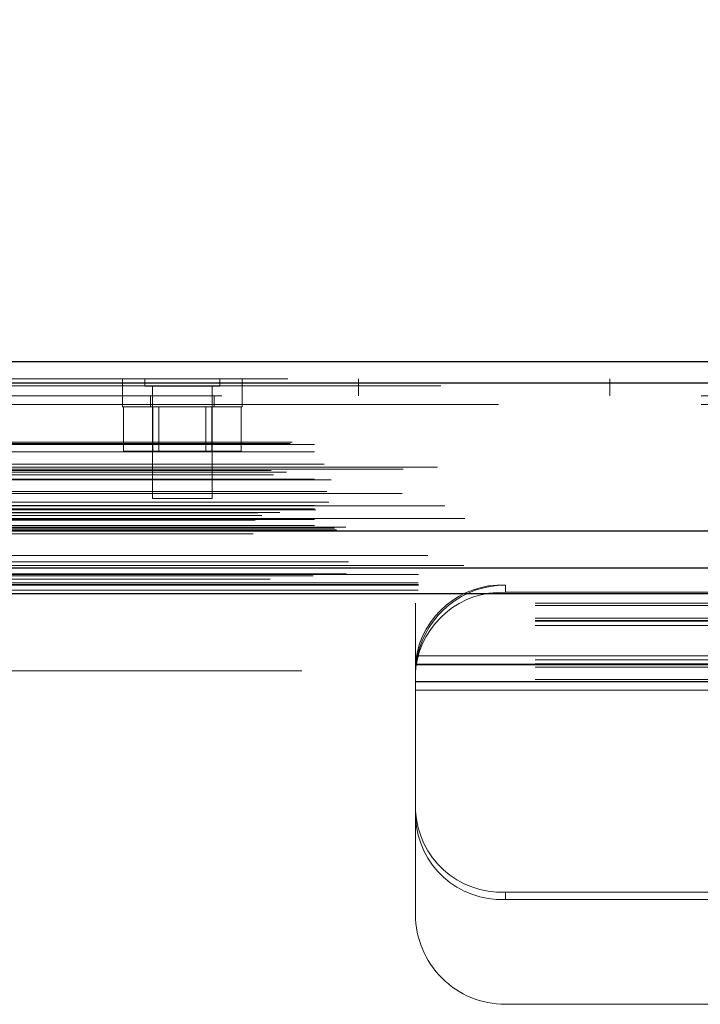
# Model space of a CAD drawing. Header units: inches. Extents: x 0.2 to 10.8, y 0.2 to 8.2.
# Tile 14 of 156: x 3.318 to 3.46, y 2.228 to 2.434. Entities that reach past the tile are written whole.
import ezdxf

# ---------------------------------------------------------------- set-up
doc = ezdxf.new("R2010")
doc.units = ezdxf.units.IN
doc.header["$MEASUREMENT"] = 0
doc.linetypes.add('HIDDEN', pattern=[0.07500000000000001, 0.05, -0.025])
doc.layers.add('DIMENSIONS', color=140, linetype='Continuous')
doc.styles.add('SLDTEXTSTYLE0', font='TXT', dxfattribs={"width": 0.7})
doc.dimstyles.new('SLDDIMSTYLE0', dxfattribs={"dimtxt": 0.0849609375, "dimasz": 0.13, "dimexe": 0, "dimexo": 0.0625, "dimgap": 0.021240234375, "dimtad": 0, "dimtih": 1, "dimtoh": 1, "dimlfac": 20, "dimrnd": 1e-09, "dimzin": 12, "dimdsep": 46, "dimtxsty": 'SLDTEXTSTYLE0', "dimsah": 1, "dimcen": 0.09, "dimadec": 0, "dimazin": 3, "dimtfac": 1, "dimtofl": 0, "dimtmove": 0, "dimatfit": 3, "dimfxl": 0, "dimfrac": 2, "dimtolj": 1, "dimtzin": 12, "dimarcsym": 0})

# ---------------------------------------------------------------- blocks, each defined once
blk = doc.blocks.new('_D_26')
at = {"layer": 'DIMENSIONS'}
for p, q in [((2.900576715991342, 2.363967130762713), (2.900576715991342, 2.770758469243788)), ((4.577476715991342, 2.363967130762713), (4.577476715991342, 2.770758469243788)), ((2.900576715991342, 2.645758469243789), (3.460934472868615, 2.645758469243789)), ((3.576060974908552, 2.645758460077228), (3.547530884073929, 2.645758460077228)), ((3.547530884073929, 2.645758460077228), (3.547530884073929, 2.510727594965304)), ((3.899209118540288, 2.645758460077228), (3.927739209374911, 2.645758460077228)), ((3.927739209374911, 2.645758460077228), (3.927739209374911, 2.510727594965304)), ((4.577476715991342, 2.645758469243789), (4.014335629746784, 2.645758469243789)), ((3.547530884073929, 2.510727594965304), (3.576060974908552, 2.510727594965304)), ((3.927739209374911, 2.510727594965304), (3.899209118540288, 2.510727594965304))]:
    blk.add_line(p, q, dxfattribs=at)
for points in [[(2.900576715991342, 2.645758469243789), (3.030576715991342, 2.625758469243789), (3.030576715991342, 2.665758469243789)], [(4.577476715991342, 2.645758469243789), (4.447476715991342, 2.665758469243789), (4.447476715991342, 2.625758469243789)]]:
    blk.add_solid(points, dxfattribs=at)
at = {"layer": 'DIMENSIONS', "char_height": 0.08333333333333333, "attachment_point": 1, "style": 'SLDTEXTSTYLE0'}
for s, insert in [('33.54', (3.576060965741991, 2.772200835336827)), ('851.9', (3.576060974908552, 2.618149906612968))]:
    blk.add_mtext(s, dxfattribs=dict(at, insert=insert))

msp = doc.modelspace()

# ---------------------------------------------------------------- linework, layer by layer
at = {"color": 7, "linetype": 'Continuous', "lineweight": 25}
for p, q in [((2.873924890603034, 2.362423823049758), (4.604104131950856, 2.362423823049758)), ((2.872157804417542, 2.357961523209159), (4.605871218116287, 2.357961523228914)), ((2.866707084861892, 2.327048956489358), (4.611321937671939, 2.327048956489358)), ((2.901172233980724, 2.319367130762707), (4.57688119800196, 2.319367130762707)), ((2.901172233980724, 2.313967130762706), (4.57688119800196, 2.313967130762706))]:
    msp.add_line(p, q, dxfattribs=at)
at = {"color": 7, "linetype": 'HIDDEN', "lineweight": 18}
for p, q in [((4.605871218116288, 2.357961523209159), (2.872157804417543, 2.357961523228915)), ((2.872157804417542, 2.357336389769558), (4.605871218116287, 2.357336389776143)), ((4.605871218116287, 2.357336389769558), (2.872157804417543, 2.357336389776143)), ((2.873924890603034, 2.358823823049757), (4.604104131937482, 2.358823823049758)), ((3.339418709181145, 2.358823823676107), (3.339418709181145, 2.355223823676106)), ((3.344093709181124, 2.358823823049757), (3.344093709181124, 2.357261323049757)), ((3.344093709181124, 2.357261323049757), (3.359718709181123, 2.357261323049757)), ((3.345656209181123, 2.357261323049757), (3.345656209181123, 2.333823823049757)), ((3.358156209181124, 2.333823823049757), (3.358156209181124, 2.357261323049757)), ((3.359718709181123, 2.357261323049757), (3.359718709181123, 2.358823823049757)), ((3.364418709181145, 2.355223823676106), (3.364418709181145, 2.358823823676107)), ((3.388656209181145, 2.358823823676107), (3.388656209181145, 2.355223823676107)), ((3.441156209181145, 2.355223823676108), (3.441156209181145, 2.358823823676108)), ((4.560156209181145, 2.355223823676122), (2.917906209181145, 2.355223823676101)), ((3.339406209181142, 2.355223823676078), (3.339406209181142, 2.352973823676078)), ((3.345281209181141, 2.355223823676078), (3.345281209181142, 2.352973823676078)), ((3.358531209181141, 2.352973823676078), (3.358531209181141, 2.355223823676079)), ((3.364406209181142, 2.352973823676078), (3.364406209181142, 2.355223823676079)), ((2.917906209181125, 2.353423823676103), (4.560156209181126, 2.353423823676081)), ((2.917906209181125, 2.353423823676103), (4.560156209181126, 2.353423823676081)), ((4.560156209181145, 2.353423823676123), (2.917906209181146, 2.353423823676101)), ((4.560156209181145, 2.353423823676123), (2.917906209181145, 2.353423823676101)), ((3.339406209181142, 2.352973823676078), (3.364406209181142, 2.352973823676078)), ((3.339608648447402, 2.352973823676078), (3.339608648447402, 2.343723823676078)), ((3.345757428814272, 2.352973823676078), (3.345757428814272, 2.343723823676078)), ((3.347008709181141, 2.352973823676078), (3.347008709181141, 2.343723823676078)), ((3.356803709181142, 2.343723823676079), (3.356803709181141, 2.352973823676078)), ((3.358054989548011, 2.352973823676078), (3.358054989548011, 2.343723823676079)), ((3.36420376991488, 2.352973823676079), (3.36420376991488, 2.343723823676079)), ((2.874423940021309, 2.345331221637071), (4.603605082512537, 2.345331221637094)), ((2.874862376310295, 2.345590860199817), (4.603166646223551, 2.345590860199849)), ((2.87949271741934, 2.345090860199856), (4.598536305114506, 2.345090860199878)), ((2.879492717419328, 2.345090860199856), (4.598536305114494, 2.345090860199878)), ((2.87949271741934, 2.343571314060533), (4.598536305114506, 2.343571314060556)), ((3.339608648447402, 2.343723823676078), (3.345757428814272, 2.343723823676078)), ((3.345757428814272, 2.343723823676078), (3.358054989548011, 2.343723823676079)), ((3.358054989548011, 2.343723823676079), (3.36420376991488, 2.343723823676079)), ((2.881512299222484, 2.34098636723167), (4.596516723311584, 2.340986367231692)), ((2.870461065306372, 2.339671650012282), (4.607567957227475, 2.339671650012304)), ((2.870929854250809, 2.338796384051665), (4.607094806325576, 2.338796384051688)), ((4.605146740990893, 2.340372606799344), (2.872889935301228, 2.340372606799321)), ((2.873642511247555, 2.339321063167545), (4.604386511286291, 2.339321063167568)), ((2.87949271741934, 2.339950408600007), (4.598536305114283, 2.33995040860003)), ((4.597977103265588, 2.339954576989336), (2.880050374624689, 2.339954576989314)), ((2.87949271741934, 2.337883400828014), (4.598536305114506, 2.337883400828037)), ((2.882951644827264, 2.337692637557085), (4.595072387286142, 2.337692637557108)), ((4.597792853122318, 2.33488360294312), (2.880235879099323, 2.334883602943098)), ((2.882069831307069, 2.33528862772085), (4.595959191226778, 2.335288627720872)), ((2.882069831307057, 2.33528862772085), (4.595959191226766, 2.335288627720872)), ((4.606714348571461, 2.332307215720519), (2.871309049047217, 2.332307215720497)), ((2.87949271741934, 2.332381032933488), (4.598536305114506, 2.33238103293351)), ((2.882495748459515, 2.333050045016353), (4.595531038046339, 2.333050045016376)), ((3.345656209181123, 2.333823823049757), (3.358156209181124, 2.333823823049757)), ((2.867722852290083, 2.330866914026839), (4.610306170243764, 2.330866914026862)), ((2.868483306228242, 2.330297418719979), (4.609513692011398, 2.330297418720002)), ((2.872251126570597, 2.330885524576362), (4.60577789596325, 2.330885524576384)), ((2.87949271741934, 2.33167714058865), (4.598536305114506, 2.331677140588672)), ((2.879492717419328, 2.33167714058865), (4.598536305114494, 2.331677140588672)), ((2.87974271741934, 2.33142714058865), (4.598286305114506, 2.331427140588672)), ((2.864681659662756, 2.329584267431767), (4.613347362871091, 2.329584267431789)), ((2.864681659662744, 2.329584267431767), (4.613347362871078, 2.329584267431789)), ((2.867109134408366, 2.32932909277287), (4.610919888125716, 2.329329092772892)), ((4.610865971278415, 2.329634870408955), (2.867163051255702, 2.329634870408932)), ((2.87949271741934, 2.32942714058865), (4.598536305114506, 2.329427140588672)), ((2.879492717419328, 2.32942714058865), (4.598536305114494, 2.329427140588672)), ((2.87949271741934, 2.328182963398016), (4.598536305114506, 2.328182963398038)), ((2.879492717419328, 2.328182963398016), (4.598536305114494, 2.328182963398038)), ((2.87974271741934, 2.32967714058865), (4.598286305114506, 2.329677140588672)), ((2.866707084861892, 2.326423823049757), (4.611321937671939, 2.326423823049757)), ((2.869972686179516, 2.327003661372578), (4.608056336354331, 2.3270036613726)), ((2.870098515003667, 2.326987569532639), (4.607930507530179, 2.326987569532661)), ((2.870550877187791, 2.327274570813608), (4.607478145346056, 2.327274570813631)), ((2.870550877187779, 2.327274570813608), (4.607478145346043, 2.327274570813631)), ((2.879992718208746, 2.32767714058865), (4.598036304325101, 2.327677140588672)), ((2.879992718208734, 2.32767714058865), (4.598036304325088, 2.327677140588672)), ((2.883640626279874, 2.327634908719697), (4.594388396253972, 2.32763490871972)), ((2.883640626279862, 2.327634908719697), (4.59438839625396, 2.32763490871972)), ((2.88410445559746, 2.327306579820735), (4.593924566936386, 2.327306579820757)), ((2.884104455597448, 2.327306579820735), (4.593924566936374, 2.327306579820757)), ((4.586056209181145, 2.327823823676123), (2.892006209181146, 2.327823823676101)), ((2.886558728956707, 2.320591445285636), (4.59147029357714, 2.320591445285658)), ((2.886132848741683, 2.318115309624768), (4.591894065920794, 2.31811530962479)), ((2.901172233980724, 2.31793804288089), (4.576881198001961, 2.317938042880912)), ((2.879211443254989, 2.317681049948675), (4.598809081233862, 2.317681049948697)), ((2.901126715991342, 2.316249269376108), (4.576926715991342, 2.316249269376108)), ((2.901126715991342, 2.314727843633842), (4.576926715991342, 2.314727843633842)), ((2.901172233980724, 2.315767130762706), (4.57688119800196, 2.315767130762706)), ((2.901172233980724, 2.313967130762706), (4.57688119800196, 2.313967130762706)), ((2.901172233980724, 2.313967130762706), (4.57688119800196, 2.313967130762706)), ((2.901172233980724, 2.313967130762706), (4.57688119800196, 2.313967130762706)), ((2.901172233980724, 2.313967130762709), (4.576881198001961, 2.313967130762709)), ((2.901172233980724, 2.313967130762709), (4.57688119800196, 2.313967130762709)), ((3.419326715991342, 2.31576713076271), (3.419326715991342, 2.314245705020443)), ((3.706826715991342, 2.314245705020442), (3.419326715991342, 2.314245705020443)), ((3.400576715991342, 2.311479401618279), (3.400576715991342, 2.311985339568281)), ((3.725576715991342, 2.31198533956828), (3.400576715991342, 2.311985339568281)), ((3.725576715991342, 2.311479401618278), (3.400576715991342, 2.311479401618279)), ((3.400576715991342, 2.299307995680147), (3.400576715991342, 2.311479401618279)), ((3.725576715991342, 2.30886747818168), (3.400576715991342, 2.308867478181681)), ((3.725576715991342, 2.30838533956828), (3.400576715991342, 2.308385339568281)), ((3.725576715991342, 2.308216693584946), (3.400576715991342, 2.308216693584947)), ((3.725576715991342, 2.307346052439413), (3.400576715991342, 2.307346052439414)), ((3.725512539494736, 2.300178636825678), (3.400640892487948, 2.30017863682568)), ((3.40100835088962, 2.301017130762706), (3.725145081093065, 2.301017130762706)), ((3.40100835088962, 2.301017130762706), (3.725145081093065, 2.301017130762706)), ((4.57688119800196, 2.297867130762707), (2.901172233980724, 2.297867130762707)), ((3.725576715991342, 2.299307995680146), (3.400576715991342, 2.299307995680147)), ((3.400576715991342, 2.299147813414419), (3.400576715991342, 2.299307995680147)), ((3.400576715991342, 2.297348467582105), (3.400576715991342, 2.299147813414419)), ((3.400576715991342, 2.299139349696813), (3.725576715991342, 2.299139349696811)), ((3.400576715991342, 2.297348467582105), (3.400576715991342, 2.297017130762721)), ((3.725512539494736, 2.298657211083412), (3.400640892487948, 2.298657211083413)), ((3.400706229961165, 2.299217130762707), (3.725447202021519, 2.299217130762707)), ((3.400576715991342, 2.297017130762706), (3.400576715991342, 2.293817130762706)), ((3.725576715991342, 2.296045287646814), (3.400576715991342, 2.296045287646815)), ((3.400576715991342, 2.295617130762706), (3.725576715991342, 2.295617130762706)), ((3.400576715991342, 2.295539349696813), (3.725576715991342, 2.295539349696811)), ((3.400576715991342, 2.293817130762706), (3.725576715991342, 2.293817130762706)), ((3.400576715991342, 2.293817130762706), (3.400576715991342, 2.247017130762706)), ((3.400576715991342, 2.293817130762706), (3.725576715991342, 2.293817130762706)), ((3.419326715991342, 2.250158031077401), (3.419326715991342, 2.251679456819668)), ((3.496214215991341, 2.251679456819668), (3.419326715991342, 2.251679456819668)), ((3.496214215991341, 2.250158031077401), (3.419326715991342, 2.250158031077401)), ((3.419326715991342, 2.228267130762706), (3.496214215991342, 2.228267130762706))]:
    msp.add_line(p, q, dxfattribs=at)
at = {"color": 7, "linetype": 'HIDDEN', "lineweight": 18, "flags": 128}
for points in [[(4.60316594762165, 2.321952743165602), (3.752927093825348, 2.321952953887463), (2.874865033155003, 2.321952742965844)], [(4.597904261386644, 2.321963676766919), (3.752927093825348, 2.321963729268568), (2.880122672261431, 2.321963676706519)], [(4.610686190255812, 2.319828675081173), (3.702450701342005, 2.319828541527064), (2.867338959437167, 2.319828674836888)], [(4.610685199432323, 2.319828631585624), (3.810190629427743, 2.319826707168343), (2.867339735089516, 2.319828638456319)], [(2.886135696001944, 2.318115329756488), (3.72509558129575, 2.318115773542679), (4.591909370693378, 2.318115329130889)], [(2.870268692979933, 2.317010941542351), (3.725085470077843, 2.317010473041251), (4.607769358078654, 2.317010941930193)], [(2.901172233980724, 2.315876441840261), (3.725085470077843, 2.315876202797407), (4.57688119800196, 2.315876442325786)]]:
    msp.add_lwpolyline(points, dxfattribs=at)
at = {"color": 7, "linetype": 'HIDDEN', "lineweight": 18}
for centre, radius, start, end in [((3.418581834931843, 2.297666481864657), 0.01811596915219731, 87.64348374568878, 172.0290646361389), ((3.418581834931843, 2.29614505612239), 0.01811596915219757, 87.64348374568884, 172.0290646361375), ((3.419326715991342, 2.297017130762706), 0.0187500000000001, 90, 167.6822340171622), ((3.418489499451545, 2.269596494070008), 0.01793658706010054, 182.9521409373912, 272.6753367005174), ((3.418489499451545, 2.268075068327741), 0.01793658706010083, 182.9521409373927, 272.6753367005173), ((3.419326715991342, 2.247017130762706), 0.01875000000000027, 180, 270.0000000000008)]:
    msp.add_arc(centre, radius, start, end, dxfattribs=at)
for points, knots in [([(3.400576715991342, 2.299147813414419), (3.400576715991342, 2.299163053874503), (3.400577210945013, 2.299198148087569), (3.400580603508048, 2.299306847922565), (3.400583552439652, 2.299380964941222), (3.400593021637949, 2.299560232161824), (3.400599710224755, 2.299668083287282), (3.400617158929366, 2.299906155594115), (3.400627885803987, 2.300036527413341), (3.400640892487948, 2.30017863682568)], [0, 0, 0, 0, 0.25, 0.25, 0.5, 0.5, 0.75, 0.75, 1, 1, 1, 1]), ([(3.40100835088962, 2.301017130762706), (3.400957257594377, 2.300783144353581), (3.4009117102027, 2.30055248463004), (3.400833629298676, 2.300118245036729), (3.400801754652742, 2.299918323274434), (3.400727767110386, 2.29941630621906), (3.400706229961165, 2.299217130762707), (3.400706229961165, 2.299217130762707)], [0, 0, 0, 0, 0.2500000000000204, 0.2500000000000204, 0.5000000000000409, 0.5000000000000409, 1, 1, 1, 1]), ([(3.400706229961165, 2.299217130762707), (3.400706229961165, 2.299217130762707), (3.400700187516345, 2.299167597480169), (3.400678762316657, 2.298973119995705), (3.400663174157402, 2.298825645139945), (3.400630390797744, 2.298447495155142), (3.400612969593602, 2.298214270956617), (3.400585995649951, 2.297667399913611), (3.400576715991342, 2.297359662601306), (3.400576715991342, 2.297017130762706)], [0, 0, 0, 0, 0.25, 0.25, 0.5, 0.5, 0.75, 0.75, 1, 1, 1, 1])]:
    msp.add_open_spline(points, degree=3, knots=knots, dxfattribs=at)

# ---------------------------------------------------------------- dimensions: what is measured, and where the dimension line sits
at = {"layer": 'DIMENSIONS'}
dim = msp.add_linear_dim(base=(4.577476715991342, 2.645758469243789), p1=(2.900576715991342, 2.313967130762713), p2=(4.577476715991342, 2.313967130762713), dimstyle='SLDDIMSTYLE0', dxfattribs=at)
dim.commit()
dim.dimension.update_dxf_attribs({"geometry": '_D_26', "text_midpoint": (3.737635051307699, 2.645758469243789), "dimtype": 160})

doc.saveas('drawing.dxf')
